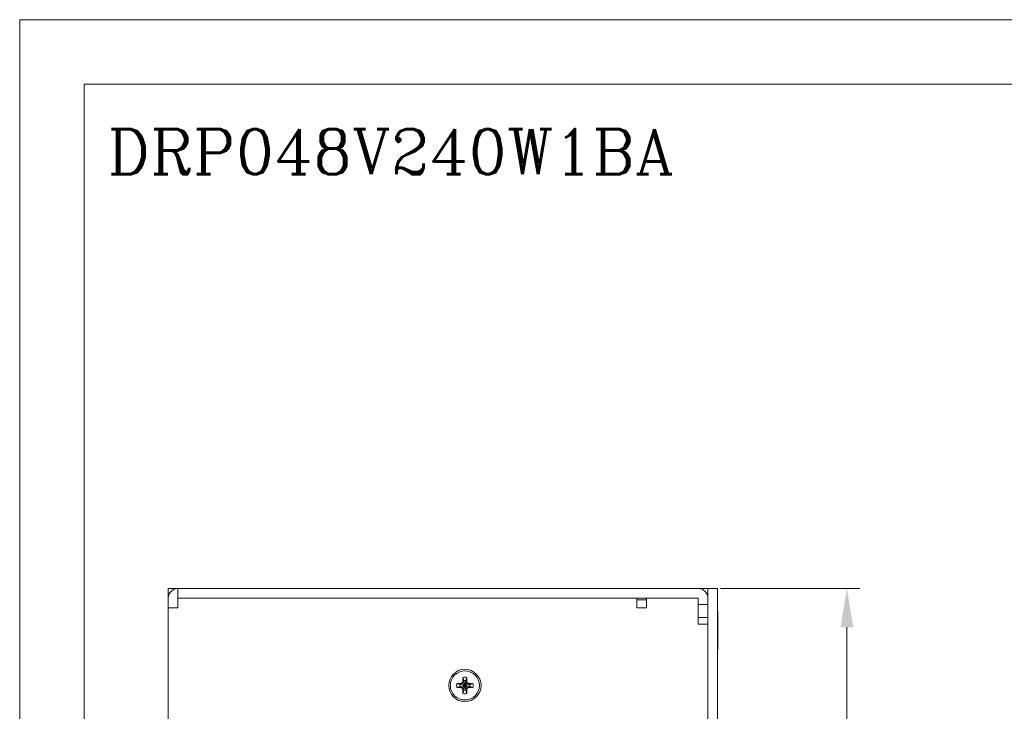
# Model space of a CAD drawing. Header units: millimetres. Extents: x 0 to 420, y 0 to 297.
# Tile 2 of 7: x 0 to 152, y 190 to 297. Entities that reach past the tile are written whole.
import ezdxf

# ---------------------------------------------------------------- set-up
doc = ezdxf.new("R2010")
doc.units = ezdxf.units.MM
doc.layers.get('0').update_dxf_attribs({"linetype": 'CONTINUOUS', "lineweight": 13})
doc.layers.get('Defpoints').update_dxf_attribs({"linetype": 'CONTINUOUS', "lineweight": 13})
doc.layers.add('Dimension', color=2, linetype='CONTINUOUS', lineweight=9)
doc.layers.add('Line', color=3, linetype='CONTINUOUS', lineweight=25)
doc.styles.add('ROMANC', font='romanc')
doc.styles.get("Standard").update_dxf_attribs({"font": 'romans.shx'})
doc.dimstyles.new('yutana', dxfattribs={"dimtxt": 3.5, "dimasz": 3, "dimexe": 1, "dimexo": 0.6, "dimgap": 1.5, "dimtad": 1, "dimdec": 1, "dimzin": 0, "dimdsep": 46, "dimtxsty": 'Standard', "dimcen": 0, "dimadec": 0, "dimazin": 0, "dimtp": 0.01, "dimtm": 0.01, "dimtfac": 1, "dimtdec": 1, "dimtmove": 0, "dimatfit": 3, "dimfxl": 1, "dimtolj": 1, "dimtzin": 0, "dimlwd": 0, "dimlwe": 0, "dimarcsym": 0})

# ---------------------------------------------------------------- blocks, each defined once
blk = doc.blocks.new('*D8')
at = {"layer": 'Defpoints', "color": 0, "ltscale": 5}
for p in [(107.23, 209), (127.98, 209), (107.98, 88)]:
    blk.add_point(p, dxfattribs=at)
at = {"layer": 'Dimension', "color": 0, "lineweight": 0, "ltscale": 5}
for p, q in [((108.43, 209), (129.98, 209)), ((127.98, 94), (127.98, 203)), ((109.18, 88), (129.98, 88))]:
    blk.add_line(p, q, dxfattribs=at)
at = {"layer": 'Dimension', "color": 0, "ltscale": 5}
for points in [[(126.98, 203), (128.98, 203), (127.98, 209)], [(126.98, 94), (128.98, 94), (127.98, 88)]]:
    blk.add_solid(points, dxfattribs=at)
at = {"layer": 'Dimension', "color": 0, "ltscale": 5, "insert": (122.48, 148.5), "char_height": 5, "attachment_point": 5, "rotation": 90}
blk.add_mtext('\\A1;121.0', dxfattribs=at)

msp = doc.modelspace()

# ---------------------------------------------------------------- linework, layer by layer
for p, q in [((22.98, 209), (24.48, 209)), ((22.98, 208.98), (22.98, 89.75)), ((24.37, 208.98), (22.98, 208.98)), ((24.48, 206), (24.48, 209)), ((104.98, 209), (24.48, 209)), ((104.98, 209), (106.48, 209)), ((106.48, 208.98), (105.16, 208.98)), ((106.48, 209), (106.48, 89.5)), ((106.48, 209), (107.98, 209)), ((107.98, 209), (107.98, 89.5)), ((104.98, 207.5), (24.48, 207.5)), ((95.48, 207.5), (95.48, 206)), ((95.48, 207.25), (96.98, 207.25)), ((96.98, 206), (96.98, 207.5)), ((104.98, 206.5), (104.98, 207.5)), ((22.98, 206), (24.48, 206)), ((96.98, 206), (95.48, 206)), ((104.98, 206.5), (104.98, 203.5)), ((106.48, 206.5), (104.98, 206.5)), ((106.48, 204.5), (104.98, 204.5)), ((107.98, 205.5), (108.03, 205.5)), ((108.03, 205.5), (108.03, 199.5)), ((106.48, 203.5), (104.98, 203.5)), ((107.98, 199.5), (108.03, 199.5)), ((68.58, 195.25), (68.73, 194.75)), ((68.58, 194.65), (68.58, 195.25)), ((69.18, 195.25), (69.03, 194.75)), ((69.18, 195.25), (69.18, 194.65)), ((67.63, 194.3), (68.13, 194.15)), ((67.63, 194.3), (68.23, 194.3)), ((67.63, 193.7), (68.13, 193.85)), ((68.23, 193.7), (67.63, 193.7)), ((68.13, 194.15), (69.62, 193.85)), ((68.16, 194.15), (68.13, 194.15)), ((69.62, 194.15), (68.13, 193.85)), ((68.13, 193.85), (68.16, 193.85)), ((68.52, 194.36), (68.16, 194.15)), ((68.23, 194.3), (68.16, 194.15)), ((68.16, 194.15), (69.59, 193.85)), ((69.59, 194.15), (68.16, 193.85)), ((68.16, 193.85), (68.52, 193.64)), ((68.23, 193.7), (68.16, 193.85)), ((68.23, 194.3), (68.51, 194.46)), ((68.51, 193.54), (68.23, 193.7)), ((68.51, 194.46), (68.58, 194.65)), ((68.51, 194.46), (68.52, 194.36)), ((68.51, 193.54), (68.52, 193.64)), ((68.58, 193.35), (68.51, 193.54)), ((68.73, 194.72), (68.52, 194.36)), ((68.52, 194.36), (69.23, 193.64)), ((69.23, 194.36), (68.52, 193.64)), ((68.52, 193.64), (68.73, 193.28)), ((68.58, 194.65), (68.73, 194.72)), ((68.73, 194.75), (69.03, 193.25)), ((68.73, 194.75), (68.73, 194.72)), ((69.03, 194.75), (68.73, 193.25)), ((68.73, 194.72), (69.03, 193.28)), ((69.03, 194.72), (68.73, 193.28)), ((69.03, 194.72), (69.03, 194.75)), ((69.18, 194.65), (69.03, 194.72)), ((69.23, 194.36), (69.03, 194.72)), ((69.03, 193.28), (69.23, 193.64)), ((69.18, 194.65), (69.25, 194.46)), ((69.25, 193.54), (69.18, 193.35)), ((69.25, 194.46), (69.23, 194.36)), ((69.59, 194.15), (69.23, 194.36)), ((69.23, 193.64), (69.59, 193.85)), ((69.25, 193.54), (69.23, 193.64)), ((69.25, 194.46), (69.53, 194.3)), ((69.53, 193.7), (69.25, 193.54)), ((69.53, 194.3), (69.59, 194.15)), ((69.53, 194.3), (70.12, 194.3)), ((69.53, 193.7), (69.59, 193.85)), ((70.12, 193.7), (69.53, 193.7)), ((69.62, 194.15), (69.59, 194.15)), ((69.59, 193.85), (69.62, 193.85)), ((70.12, 194.3), (69.62, 194.15)), ((70.12, 193.7), (69.62, 193.85)), ((68.58, 193.35), (68.73, 193.28)), ((68.58, 192.75), (68.58, 193.35)), ((68.58, 192.75), (68.73, 193.25)), ((68.73, 193.28), (68.73, 193.25)), ((69.18, 193.35), (69.03, 193.28)), ((69.03, 193.25), (69.03, 193.28)), ((69.18, 192.75), (69.03, 193.25)), ((69.18, 193.35), (69.18, 192.75))]:
    msp.add_line(p, q)
at = {"ltscale": 5}
for points in [[(0, 0), (420, 0), (420, 297), (0, 297)], [(10, 10), (410, 10), (410, 287), (10, 287)]]:
    msp.add_lwpolyline(points, close=True, dxfattribs=at)
for radius in [2.5, 2.25]:
    msp.add_circle((68.88, 194), radius)
for centre, radius, start, end in [((24.48, 207.5), 1.5, 90, 180), ((104.98, 207.5), 1.5, 0, 90), ((68.88, 194), 1.28, 76.6293, 103.3707), ((68.88, 194), 1.28, 166.6293, 193.3707), ((68.88, 194), 0.76, 168.7706, 191.2294), ((68.88, 194), 0.76, 78.7706, 101.2294), ((68.88, 194), 0.76, 348.7706, 11.2294), ((68.88, 194), 1.28, 346.6293, 13.3707), ((68.88, 194), 1.28, 256.6293, 283.3707), ((68.88, 194), 0.76, 258.7706, 281.2294)]:
    msp.add_arc(centre, radius, start, end)

# ---------------------------------------------------------------- texts
at = {"layer": 'Line', "color": 7, "style": 'ROMANC'}
msp.add_text('DRP048V240W1BA', height=7, dxfattribs=at).set_placement((13.6, 273.08))

# ---------------------------------------------------------------- dimensions: what is measured, and where the dimension line sits
at = {"layer": 'Dimension', "color": 7}
dim = msp.add_linear_dim(base=(127.98, 209), p1=(107.98, 88), p2=(107.23, 209), angle=90, dimstyle='yutana', override={"dimscale": 2, "dimtxt": 2.5, "dimasz": 3}, dxfattribs=at)
dim.commit()
dim.dimension.update_dxf_attribs({"geometry": '*D8', "text_midpoint": (122.48, 148.5)})

doc.saveas('drawing.dxf')
